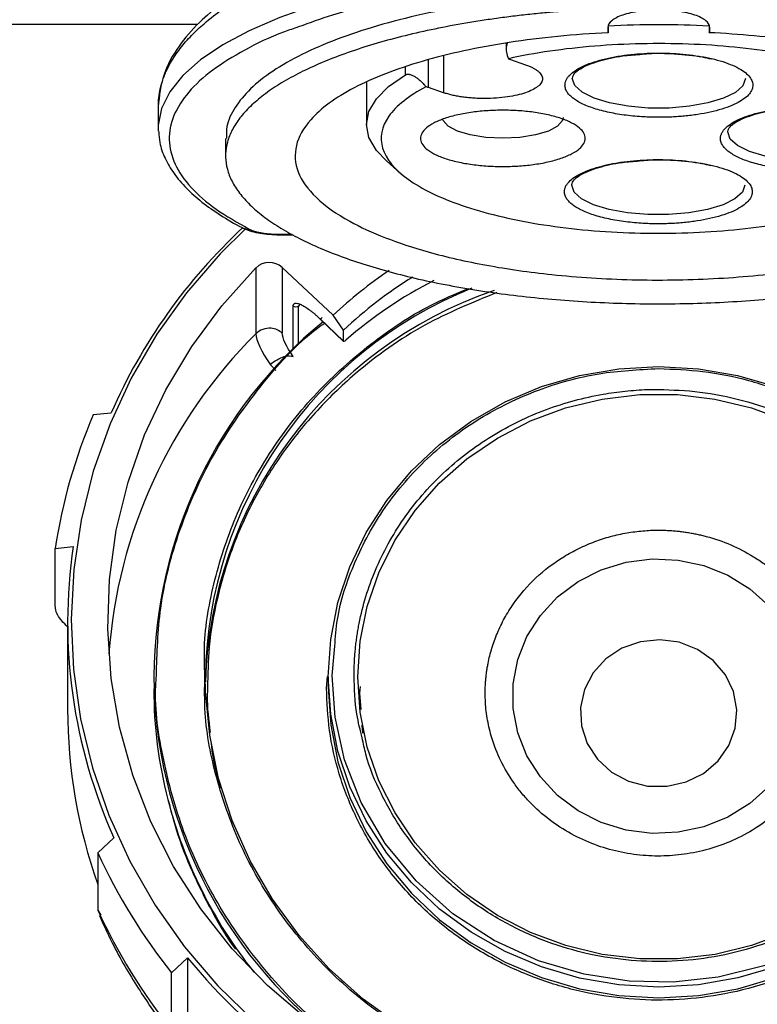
# Model space of a CAD drawing. Header units: inches. Extents: x 1.5 to 64.5, y 1.5 to 49.5.
# Tile 14 of 37: x 16.2 to 18.2, y 30.2 to 32.9. Entities that reach past the tile are written whole.
import ezdxf

# ---------------------------------------------------------------- set-up
doc = ezdxf.new("R2010")
doc.units = ezdxf.units.IN
doc.header["$LTSCALE"] = 6
doc.header["$MEASUREMENT"] = 0
doc.layers.add('DIMENSIONS', color=140, linetype='Continuous', lineweight=25)
doc.styles.add('SLDTEXTSTYLE0', font='TXT', dxfattribs={"width": 0.7})
doc.dimstyles.new('SLDDIMSTYLE0', dxfattribs={"dimtxt": 0.509766, "dimasz": 0.78, "dimexe": 0, "dimexo": 0.0625, "dimgap": 0.127441, "dimtad": 0, "dimtih": 1, "dimtoh": 1, "dimrnd": 1e-09, "dimzin": 12, "dimdsep": 46, "dimtxsty": 'SLDTEXTSTYLE0', "dimsah": 1, "dimcen": 0.09, "dimadec": 0, "dimazin": 3, "dimtfac": 1, "dimtofl": 0, "dimtmove": 0, "dimatfit": 3, "dimfxl": 0, "dimfrac": 2, "dimtolj": 1, "dimtzin": 12, "dimarcsym": 0})

# ---------------------------------------------------------------- blocks, each defined once
blk = doc.blocks.new('_D')
at = {"layer": 'DIMENSIONS'}
for p, q in [((13.4068, 33.3861), (13.4068, 24.8992)), ((21.1468, 33.3861), (21.1468, 24.8992)), ((13.4068, 25.6492), (15.7967, 25.6492)), ((16.4874, 25.6492), (16.3162, 25.6492)), ((16.3162, 25.6492), (16.3162, 24.839)), ((18.4263, 25.6492), (18.5974, 25.6492)), ((18.5974, 25.6492), (18.5974, 24.839)), ((21.1468, 25.6492), (19.117, 25.6492)), ((16.3162, 24.839), (16.4874, 24.839)), ((18.5974, 24.839), (18.4263, 24.839))]:
    blk.add_line(p, q, dxfattribs=at)
for points in [[(13.4068, 25.6492), (14.1868, 25.5292), (14.1868, 25.7692)], [(21.1468, 25.6492), (20.3668, 25.7692), (20.3668, 25.5292)]]:
    blk.add_solid(points, dxfattribs=at)
at = {"layer": 'DIMENSIONS', "char_height": 0.5, "attachment_point": 1, "style": 'SLDTEXTSTYLE0'}
for s, insert in [('7.74', (16.6994, 26.4078)), ('196.6', (16.4874, 25.4835))]:
    blk.add_mtext(s, dxfattribs=dict(at, insert=insert))
blk = doc.blocks.new('_D_3')
at = {"layer": 'DIMENSIONS'}
for p, q in [((13.8314, 32.8699), (13.8314, 26.9724)), ((20.7225, 32.8423), (20.7225, 26.9724)), ((13.8314, 27.7224), (15.7967, 27.7224)), ((16.4874, 27.7224), (16.3162, 27.7224)), ((16.3162, 27.7224), (16.3162, 26.9122)), ((18.4263, 27.7224), (18.5974, 27.7224)), ((18.5974, 27.7224), (18.5974, 26.9122)), ((20.7225, 27.7224), (19.117, 27.7224)), ((16.3162, 26.9122), (16.4874, 26.9122)), ((18.5974, 26.9122), (18.4263, 26.9122))]:
    blk.add_line(p, q, dxfattribs=at)
for points in [[(13.8314, 27.7224), (14.6114, 27.6024), (14.6114, 27.8424)], [(20.7225, 27.7224), (19.9425, 27.8424), (19.9425, 27.6024)]]:
    blk.add_solid(points, dxfattribs=at)
at = {"layer": 'DIMENSIONS', "char_height": 0.5, "attachment_point": 1, "style": 'SLDTEXTSTYLE0'}
for s, insert in [('6.89', (16.6994, 28.4811)), ('175.0', (16.4874, 27.5568))]:
    blk.add_mtext(s, dxfattribs=dict(at, insert=insert))

msp = doc.modelspace()

# ---------------------------------------------------------------- linework, layer by layer
for p, q in [((16.6554, 32.8699), (14.1314, 32.8699)), ((17.7694, 32.8621), (17.7692, 32.8493)), ((17.7692, 32.8493), (17.7699, 32.8476)), ((17.7699, 32.8631), (17.7699, 32.8476)), ((18.0445, 32.8636), (18.0445, 32.8476)), ((18.0445, 32.8476), (18.0452, 32.8493)), ((18.0452, 32.8624), (18.0452, 32.8493)), ((18.0452, 32.8493), (18.0454, 32.8621)), ((17.4932, 32.8195), (17.4932, 32.8031)), ((17.2824, 32.6986), (17.2824, 32.7741)), ((17.3232, 32.7844), (17.3232, 32.6846)), ((17.5048, 32.7744), (17.5456, 32.7604)), ((17.2194, 32.7333), (17.2194, 32.7543)), ((17.1135, 32.7127), (17.1135, 32.5979)), ((17.3232, 32.6846), (17.2824, 32.6986)), ((16.5481, 32.6461), (16.5481, 32.5885)), ((16.5481, 32.5885), (16.5483, 32.5803)), ((16.731, 32.5603), (16.731, 32.5133)), ((17.1679, 32.4991), (17.2064, 32.4654)), ((16.8698, 32.3003), (16.9117, 32.3003)), ((16.8698, 32.3003), (16.8698, 32.2985)), ((16.8698, 32.2985), (16.9146, 32.2985)), ((16.8132, 32.2084), (16.8132, 32.0298)), ((17.0231, 32.0799), (16.8851, 32.2095)), ((16.8851, 32.2095), (16.8851, 32.031)), ((16.9145, 31.9887), (16.9145, 32.1046)), ((16.9325, 32.11), (16.9286, 32.1045)), ((16.9286, 32.0024), (16.9286, 32.1045)), ((16.987, 32.0708), (17.0514, 32.0096)), ((16.9872, 32.0702), (17.0516, 32.0089)), ((17.0514, 32.0396), (17.0231, 32.0799)), ((17.0514, 32.0096), (17.0514, 32.0396)), ((16.8528, 31.9458), (16.8672, 31.9304)), ((16.4204, 31.8145), (16.3717, 31.8097)), ((16.2683, 31.4466), (16.3169, 31.4515)), ((16.2683, 31.2912), (16.2683, 31.4466)), ((16.302, 31.2459), (16.302, 31.0103)), ((17.02, 31.1014), (17.0277, 31.1812)), ((17.005, 31.0672), (17.008, 31.0984)), ((17.01, 31.0982), (17.01, 31.0691)), ((17.0967, 31.0718), (17.095, 31.0536)), ((17.095, 31.0536), (17.0982, 31.0092)), ((16.4279, 30.6602), (16.3843, 30.6194)), ((16.3843, 30.6194), (16.3843, 30.464)), ((16.3843, 30.464), (16.3918, 30.4507)), ((16.5844, 30.294), (16.628, 30.3347)), ((16.628, 30.3347), (16.628, 30.0992)), ((16.5844, 30.1386), (16.5844, 30.294))]:
    msp.add_line(p, q)
at = {"flags": 128}
for points in [[(18.0817, 33.0394), (17.9487, 33.044), (17.815, 33.044), (17.682, 33.0394), (17.551, 33.0303), (17.4234, 33.0168), (17.3003, 32.9989), (17.1831, 32.977), (17.0729, 32.9511), (16.9708, 32.9216), (16.8779, 32.8887), (16.795, 32.8529), (16.7231, 32.8143), (16.6628, 32.7735), (16.6148, 32.7309), (16.5795, 32.6868), (16.5572, 32.6417), (16.5483, 32.5961), (16.5481, 32.5885)], [(17.1679, 32.4991), (17.1404, 32.5278), (17.1202, 32.5625), (17.1135, 32.5979), (17.1202, 32.6333), (17.1404, 32.668), (17.1737, 32.7015), (17.2194, 32.7333)], [(18.1428, 32.7227), (18.1359, 32.7035), (18.1157, 32.6853), (18.0834, 32.6694), (18.0409, 32.6566), (17.9907, 32.6476), (17.9356, 32.643), (17.879, 32.643), (17.824, 32.6477), (17.7738, 32.6567), (17.7315, 32.6696), (17.6994, 32.6856), (17.6794, 32.7037), (17.6726, 32.723), (17.6727, 32.7242)], [(17.484, 32.561), (17.4379, 32.5633), (17.3956, 32.5699), (17.3604, 32.5803), (17.3352, 32.5937), (17.3221, 32.609), (17.3209, 32.6131)], [(17.6475, 32.6169), (17.6458, 32.609), (17.6327, 32.5937), (17.6075, 32.5803), (17.5724, 32.5699), (17.53, 32.5633), (17.484, 32.561)], [(18.565, 32.5778), (18.5581, 32.5585), (18.5379, 32.5404), (18.5057, 32.5245), (18.4632, 32.5117), (18.4129, 32.5027), (18.3579, 32.4981), (18.3012, 32.4981), (18.2462, 32.5028), (18.1961, 32.5118), (18.1537, 32.5247), (18.1216, 32.5407), (18.1016, 32.5588), (18.0949, 32.578), (18.0949, 32.5793)], [(18.1413, 32.4333), (18.1344, 32.4141), (18.1142, 32.396), (18.0819, 32.3801), (18.0394, 32.3672), (17.9892, 32.3583), (17.9341, 32.3537), (17.8775, 32.3537), (17.8225, 32.3584), (17.7723, 32.3674), (17.73, 32.3803), (17.6979, 32.3962), (17.6779, 32.4144), (17.6711, 32.4336), (17.6712, 32.4349)], [(16.7857, 32.3153), (16.7163, 32.2466), (16.6251, 32.1412), (16.5445, 32.0285), (16.475, 31.9094), (16.4173, 31.7849), (16.3718, 31.6561), (16.3389, 31.5238), (16.3189, 31.3893), (16.312, 31.2537), (16.3181, 31.118), (16.3373, 30.9834), (16.3693, 30.851), (16.414, 30.7219), (16.4709, 30.5971), (16.5396, 30.4776), (16.6196, 30.3645), (16.7101, 30.2586), (16.8104, 30.1609)], [(16.7812, 32.3156), (16.7809, 32.3157), (16.7792, 32.3168)], [(17.5877, 29.8759), (17.4494, 29.9109), (17.3153, 29.9581), (17.1867, 30.0172), (17.0646, 30.0876), (16.9503, 30.1686), (16.8447, 30.2595), (16.7489, 30.3594), (16.6636, 30.4675), (16.5898, 30.5828), (16.528, 30.7042), (16.4789, 30.8306), (16.4428, 30.9608), (16.4202, 31.0937), (16.4111, 31.2279), (16.4158, 31.3624), (16.4342, 31.4959), (16.466, 31.627), (16.511, 31.7548), (16.5688, 31.8779), (16.6389, 31.9952), (16.7206, 32.1057), (16.8132, 32.2084)], [(17.01, 31.098), (17.0165, 31.1996), (17.036, 31.2997), (17.0682, 31.3969), (17.1126, 31.4898), (17.1687, 31.5769), (17.2355, 31.657), (17.312, 31.729), (17.3973, 31.7918), (17.49, 31.8444), (17.5888, 31.8862), (17.6922, 31.9165), (17.7987, 31.9349), (17.9068, 31.9411), (18.015, 31.9349), (18.1215, 31.9166), (18.2249, 31.8863)], [(17.09, 31.0982), (17.0964, 31.1943), (17.1156, 31.289), (17.1473, 31.3807), (17.191, 31.4679), (17.2459, 31.5493), (17.3113, 31.6236), (17.3861, 31.6896), (17.4691, 31.7463), (17.559, 31.7928), (17.6544, 31.8283), (17.7538, 31.8523), (17.8555, 31.8644), (17.9581, 31.8644), (18.0599, 31.8523), (18.1593, 31.8283), (18.2547, 31.7929)], [(18.2059, 30.8), (18.1545, 30.7538), (18.0951, 30.7169), (18.0297, 30.6906), (17.9603, 30.6757), (17.8892, 30.6727), (17.8187, 30.6817), (17.751, 30.7024), (17.6883, 30.734), (17.6327, 30.7757), (17.5859, 30.8261), (17.5494, 30.8835), (17.5243, 30.9461), (17.5116, 31.0119), (17.5116, 31.0788), (17.5243, 31.1446), (17.5493, 31.2072), (17.5858, 31.2646), (17.6326, 31.3149), (17.6882, 31.3567), (17.7509, 31.3883), (17.8186, 31.409), (17.8891, 31.418), (17.9602, 31.415), (18.0296, 31.4002), (18.095, 31.3739), (18.1544, 31.337), (18.2059, 31.2908)], [(17.7059, 31.0637), (17.6951, 31.0146), (17.6976, 30.9646), (17.7133, 30.9168), (17.7411, 30.8741), (17.7794, 30.8393), (17.8256, 30.8145), (17.877, 30.8013), (17.9303, 30.8005), (17.9821, 30.8122), (18.0291, 30.8356), (18.0685, 30.8693), (18.0978, 30.9111), (18.1151, 30.9585), (18.1192, 31.0084), (18.1101, 31.0577), (18.0882, 31.1033), (18.0549, 31.1424), (18.0123, 31.1724), (17.9631, 31.1916), (17.9103, 31.1986), (17.8574, 31.1931), (17.8075, 31.1754), (17.764, 31.1467), (17.7294, 31.1086), (17.7059, 31.0637)], [(18.7907, 31.1643), (18.7931, 31.0645), (18.7792, 30.95), (18.7468, 30.8335), (18.6949, 30.7189), (18.6236, 30.6104), (18.5343, 30.5123), (18.4299, 30.4283), (18.3145, 30.3612), (18.1925, 30.3124), (18.0685, 30.282), (17.9466, 30.2689), (17.8274, 30.2714), (17.7044, 30.2901), (17.5806, 30.3265), (17.4603, 30.3815), (17.348, 30.4544), (17.2482, 30.5434), (17.1646, 30.6454), (17.0996, 30.7564), (17.0542, 30.8721), (17.0282, 30.9883), (17.02, 31.1014), (17.02, 31.1014)], [(17.6685, 29.965), (17.5456, 29.9941), (17.4264, 30.0349), (17.3124, 30.087), (17.2047, 30.1498), (17.1045, 30.2227), (17.0127, 30.3049), (16.9305, 30.3955), (16.8586, 30.4936), (16.7978, 30.5982), (16.7487, 30.708), (16.712, 30.822), (16.6879, 30.939), (16.6768, 31.0577), (16.676, 31.0999)], [(18.2252, 30.3101), (18.1218, 30.2798), (18.0152, 30.2614), (17.9071, 30.2552), (17.799, 30.2614), (17.6924, 30.2797), (17.589, 30.31), (17.4902, 30.3517), (17.3975, 30.4044), (17.3122, 30.4671), (17.2356, 30.5391), (17.1688, 30.6192), (17.1128, 30.7063), (17.0683, 30.7991), (17.0361, 30.8963), (17.0165, 30.9964), (17.01, 31.098)], [(18.2549, 30.4035), (18.1596, 30.368), (18.0602, 30.344), (17.9584, 30.3319), (17.8558, 30.3319), (17.754, 30.344), (17.6546, 30.368), (17.5592, 30.4034), (17.4693, 30.4499), (17.3863, 30.5065), (17.3115, 30.5725), (17.2461, 30.6468), (17.1911, 30.7282), (17.1474, 30.8154), (17.1157, 30.9071), (17.0964, 31.0018), (17.09, 31.098), (17.09, 31.0982)], [(17.01, 31.069), (17.0165, 30.9674), (17.0361, 30.8672), (17.0683, 30.7701), (17.1128, 30.6772), (17.1688, 30.5901), (17.2356, 30.51), (17.3122, 30.4381), (17.3975, 30.3753), (17.4902, 30.3227), (17.589, 30.2809), (17.6924, 30.2506), (17.799, 30.2323), (17.9071, 30.2262), (18.0152, 30.2323), (18.1218, 30.2507), (18.2252, 30.281)]]:
    msp.add_lwpolyline(points, dxfattribs=at)
for centre, radius, start, end in [((17.907, 30.5705), 2.2988, 86.5697, 93.4183), ((17.8006, 31.2128), 1.5057, 132.7774, 156.4432), ((16.79, 32.3336), 0.0201, 244.1152, 283.8108), ((16.8497, 32.1712), 0.0521, 47.3305, 134.5416), ((17.8675, 31.1806), 1.2336, 124.1599, 133.1963), ((17.8727, 31.1643), 1.2003, 121.8453, 133.1747), ((17.8325, 31.0812), 1.1566, 111.9751, 179.0723), ((17.8369, 31.0484), 1.1614, 108.917, 178.2197), ((17.7929, 31.0906), 1.2569, 129.3717, 179.5741), ((17.7746, 31.0621), 1.3641, 134.8135, 175.882), ((17.7333, 31.2254), 1.4816, 156.774, 171.414), ((17.7279, 31.246), 1.4258, 171.7135, 204.2558), ((17.7949, 31.1097), 1.259, 180.4433, 232.1216), ((17.7502, 31.0658), 1.2142, 180.0081, 194.3746), ((17.7283, 31.0111), 1.4264, 180.0299, 199.5621), ((17.7898, 31.0782), 1.2556, 194.4711, 218.5303), ((17.7819, 31.2542), 1.535, 204.427, 218.7245), ((17.7819, 31.0988), 1.535, 204.427, 218.7245), ((17.8666, 31.3428), 1.597, 219.1401, 249.2901)]:
    msp.add_arc(centre, radius, start, end)
msp.add_ellipse((17.907, 31.1922), major_axis=(1.1926, -0.2227), ratio=0.918429, start_param=2.269204, end_param=2.51855)
for points, knots in [([(17.6929, 33.2016), (17.6551, 33.1994), (17.5678, 33.1943), (17.4412, 33.1781), (17.3199, 33.1576), (17.2118, 33.1342), (17.1138, 33.1085), (17.0226, 33.0794), (16.9426, 33.0491), (16.8697, 33.0167), (16.7948, 32.9774), (16.7223, 32.9302), (16.6548, 32.8733), (16.5993, 32.8085), (16.5569, 32.7314), (16.5511, 32.6756), (16.5481, 32.6462)], [0, 0, 0, 0, 0.060497, 0.139915, 0.209186, 0.268253, 0.333568, 0.394395, 0.452082, 0.506625, 0.565522, 0.643899, 0.715872, 0.799216, 0.893944, 1, 1, 1, 1]), ([(16.5484, 32.6461), (16.5485, 32.6543), (16.5488, 32.6708), (16.5531, 32.6939), (16.5585, 32.7138), (16.5644, 32.7301), (16.5716, 32.7467), (16.581, 32.7651), (16.5934, 32.7851), (16.6072, 32.8042), (16.6221, 32.8225), (16.6381, 32.8398), (16.6547, 32.8563), (16.6823, 32.8811), (16.7239, 32.9133), (16.7836, 32.9512), (16.8512, 32.9872), (16.9269, 33.0211), (17.0111, 33.0528), (17.1163, 33.0861), (17.2459, 33.1188), (17.4021, 33.1474), (17.5633, 33.1682), (17.6736, 33.1749), (17.7283, 33.1783)], [0, 0, 0, 0, 0.031567, 0.063588, 0.089286, 0.108659, 0.126895, 0.154303, 0.18079, 0.206356, 0.231001, 0.254725, 0.277527, 0.299408, 0.359438, 0.416907, 0.471815, 0.532807, 0.592177, 0.649927, 0.739643, 0.827891, 0.914675, 1, 1, 1, 1]), ([(17.881, 33.0057), (17.8241, 33.0051), (17.7034, 33.0039), (17.522, 32.9903), (17.3409, 32.9678), (17.1723, 32.936), (17.0329, 32.9011), (16.9593, 32.8742), (16.9292, 32.8633)], [0, 0, 0, 0, 0.159701, 0.338005, 0.518258, 0.698511, 0.876814, 1, 1, 1, 1]), ([(17.6918, 32.9557), (17.6418, 32.9518), (17.5418, 32.9441), (17.3991, 32.9242), (17.2648, 32.8986), (17.1415, 32.8671), (17.0312, 32.8304), (16.9357, 32.7891), (16.8569, 32.7439), (16.7958, 32.6956), (16.7544, 32.6449), (16.7327, 32.5995), (16.7331, 32.5711), (16.7333, 32.5603)], [0, 0, 0, 0, 0.094168, 0.188336, 0.282505, 0.376673, 0.470841, 0.565009, 0.659177, 0.753345, 0.847514, 0.941682, 1, 1, 1, 1]), ([(17.6918, 32.9087), (17.6854, 32.9083), (17.6728, 32.9075), (17.6539, 32.9061), (17.6351, 32.9046), (17.6163, 32.903), (17.5883, 32.9005), (17.5513, 32.8968), (17.5056, 32.8915), (17.4606, 32.8855), (17.4015, 32.8767), (17.3298, 32.8642), (17.2476, 32.8469), (17.1698, 32.8273), (17.0971, 32.8055), (17.0297, 32.7818), (16.9683, 32.7563), (16.9132, 32.7292), (16.8648, 32.7006), (16.8234, 32.6707), (16.7893, 32.6398), (16.7627, 32.6081), (16.7438, 32.5756), (16.7328, 32.5428), (16.7297, 32.5098), (16.7345, 32.4768), (16.7472, 32.444), (16.7677, 32.4117), (16.7959, 32.3801), (16.8315, 32.3494), (16.8744, 32.3198), (16.9243, 32.2915), (16.9808, 32.2647), (17.0435, 32.2396), (17.112, 32.2163), (17.1859, 32.195), (17.2646, 32.1758), (17.3477, 32.159), (17.4345, 32.1445), (17.5245, 32.1325), (17.6171, 32.123), (17.7116, 32.1162), (17.8075, 32.1121), (17.904, 32.1106), (18.0006, 32.1119), (18.0965, 32.1159), (18.1911, 32.1225), (18.2838, 32.1318), (18.374, 32.1437), (18.461, 32.158), (18.5443, 32.1747), (18.6234, 32.1937), (18.6976, 32.2149), (18.7664, 32.2381), (18.8295, 32.2631), (18.8864, 32.2898), (18.9366, 32.318), (18.98, 32.3476), (19.0161, 32.3782), (19.0447, 32.4098), (19.0657, 32.442), (19.0789, 32.4748), (19.0842, 32.5078), (19.0815, 32.5408), (19.071, 32.5736), (19.0526, 32.6061), (19.0265, 32.6379), (18.9929, 32.6689), (18.9587, 32.6938), (18.9279, 32.7131), (18.9031, 32.7273), (18.8766, 32.7411), (18.8515, 32.753), (18.8286, 32.7632), (18.8083, 32.7717), (18.7942, 32.7773), (18.7872, 32.78)], [0, 0, 0, 0, 0.003126, 0.006251, 0.009376, 0.012502, 0.015629, 0.023441, 0.031257, 0.039069, 0.046885, 0.062509, 0.078134, 0.093759, 0.109383, 0.125008, 0.140633, 0.156257, 0.171882, 0.187507, 0.203131, 0.218756, 0.234381, 0.250005, 0.26563, 0.281255, 0.296879, 0.312504, 0.328129, 0.343753, 0.359378, 0.375003, 0.390627, 0.406252, 0.421877, 0.437501, 0.453126, 0.468751, 0.484375, 0.5, 0.515625, 0.531249, 0.546874, 0.562499, 0.578123, 0.593748, 0.609373, 0.624997, 0.640622, 0.656247, 0.671871, 0.687496, 0.703121, 0.718745, 0.73437, 0.749995, 0.765619, 0.781244, 0.796869, 0.812494, 0.828118, 0.843743, 0.859368, 0.874992, 0.890617, 0.906242, 0.921866, 0.937491, 0.953116, 0.960928, 0.968743, 0.976556, 0.984371, 0.989581, 0.994789, 1, 1, 1, 1]), ([(18.0454, 32.8621), (18.0454, 32.8683), (18.0418, 32.8745), (18.028, 32.8859), (18.0177, 32.8912), (17.9922, 32.8999), (17.9769, 32.9034), (17.9435, 32.9081), (17.9254, 32.9093), (17.8893, 32.9093), (17.8712, 32.9081), (17.8379, 32.9034), (17.8226, 32.8999), (17.797, 32.8912), (17.7868, 32.8859), (17.773, 32.8745), (17.7694, 32.8683), (17.7694, 32.8621)], [0, 0, 0, 0, 0.125, 0.125, 0.25, 0.25, 0.375, 0.375, 0.5, 0.5, 0.625, 0.625, 0.75, 0.75, 0.875, 0.875, 1, 1, 1, 1]), ([(16.9292, 32.8633), (16.9161, 32.8589), (16.8601, 32.84), (16.7803, 32.8007), (16.6914, 32.746), (16.6264, 32.6861), (16.586, 32.6223), (16.5734, 32.5565), (16.5892, 32.4908), (16.6329, 32.4274), (16.6999, 32.3677), (16.7635, 32.3318), (16.7948, 32.3141)], [0, 0, 0, 0, 0.031596, 0.135693, 0.23979, 0.347193, 0.45692, 0.567846, 0.678773, 0.7885, 0.895903, 1, 1, 1, 1]), ([(17.7699, 32.8476), (17.6773, 32.8431), (17.5865, 32.8342), (17.416, 32.8079), (17.3362, 32.7905), (17.1941, 32.7489), (17.1317, 32.7247), (17.0294, 32.6711), (16.9895, 32.6418), (16.9624, 32.6112)], [0, 0, 0, 0, 0.25, 0.25, 0.5, 0.5, 0.75, 0.75, 1, 1, 1, 1]), ([(18.8082, 32.6509), (18.7743, 32.6769), (18.7307, 32.7014), (18.6271, 32.7459), (18.567, 32.7659), (18.4342, 32.8001), (18.3614, 32.8143), (18.2077, 32.8361), (18.1269, 32.8436), (18.0445, 32.8476)], [0, 0, 0, 0, 0.25, 0.25, 0.5, 0.5, 0.75, 0.75, 1, 1, 1, 1]), ([(17.4968, 32.8202), (17.4965, 32.8198), (17.4949, 32.8172), (17.4931, 32.8086), (17.4929, 32.7943), (17.4969, 32.7827), (17.499, 32.7769)], [0, 0, 0, 0, 0.03225, 0.227289, 0.613207, 1, 1, 1, 1]), ([(18.539, 32.42), (18.5855, 32.4444), (18.6196, 32.4717), (18.6595, 32.5284), (18.6653, 32.558), (18.6475, 32.616), (18.6241, 32.6446), (18.5508, 32.6973), (18.501, 32.7215), (18.3805, 32.7629), (18.3099, 32.78), (18.1559, 32.8053), (18.0727, 32.8134), (17.9029, 32.8196), (17.8165, 32.8178), (17.6504, 32.8043), (17.5707, 32.7927), (17.499, 32.7769)], [0, 0, 0, 0, 0.125, 0.125, 0.25, 0.25, 0.375, 0.375, 0.5, 0.5, 0.625, 0.625, 0.75, 0.75, 0.875, 0.875, 1, 1, 1, 1]), ([(17.6527, 32.7051), (17.6527, 32.7063), (17.6528, 32.7086), (17.6534, 32.7121), (17.6545, 32.7155), (17.6559, 32.7189), (17.6577, 32.7223), (17.6599, 32.7257), (17.665, 32.7322), (17.6751, 32.7415), (17.6939, 32.7531), (17.7178, 32.7637), (17.7465, 32.773), (17.7788, 32.7806), (17.8132, 32.7863), (17.8489, 32.7902), (17.8846, 32.7921), (17.9201, 32.7924), (17.9556, 32.7909), (17.9911, 32.7877), (18.0262, 32.7826), (18.0592, 32.7756), (18.0891, 32.7668), (18.1147, 32.7565), (18.1351, 32.7452), (18.1501, 32.7332), (18.1593, 32.721), (18.1633, 32.7089), (18.1625, 32.6967), (18.1566, 32.6845), (18.1453, 32.6723), (18.1285, 32.6606), (18.1061, 32.6496), (18.0789, 32.6398), (18.0478, 32.6316), (18.0138, 32.6252), (17.9841, 32.6215), (17.9602, 32.6195), (17.9427, 32.6185), (17.9251, 32.6178), (17.9132, 32.6177), (17.9073, 32.6177)], [0, 0, 0, 0, 0.008489, 0.016944, 0.02538, 0.03381, 0.042247, 0.050706, 0.059198, 0.091046, 0.122911, 0.155771, 0.188649, 0.220995, 0.253358, 0.283799, 0.314256, 0.34321, 0.372182, 0.403389, 0.434613, 0.467299, 0.500004, 0.532691, 0.565395, 0.596602, 0.627826, 0.65678, 0.685752, 0.716192, 0.74665, 0.778996, 0.811359, 0.844219, 0.877097, 0.908945, 0.94081, 0.95564, 0.970401, 0.985163, 1, 1, 1, 1]), ([(17.8562, 32.7887), (17.8641, 32.7895), (17.8941, 32.7926), (17.954, 32.7908), (18.0128, 32.7849), (18.0416, 32.7782), (18.0493, 32.7763)], [0, 0, 0, 0, 0.11977, 0.4575552, 0.8555939, 1, 1, 1, 1]), ([(17.6727, 32.7243), (17.6739, 32.7284), (17.6763, 32.7365), (17.6925, 32.7492), (17.7158, 32.7608), (17.7526, 32.7735), (17.7999, 32.7847), (17.8405, 32.7876), (17.8562, 32.7887)], [0, 0, 0, 0, 0.172568, 0.332471, 0.479857, 0.614306, 0.851327, 1, 1, 1, 1]), ([(17.5456, 32.7604), (17.5473, 32.7598), (17.5508, 32.7586), (17.5556, 32.7566), (17.5602, 32.7546), (17.5645, 32.7526), (17.5685, 32.7505), (17.5722, 32.7483), (17.5756, 32.746), (17.5798, 32.7429), (17.5844, 32.7387), (17.5884, 32.7334), (17.5909, 32.7279), (17.592, 32.7205), (17.5891, 32.7114), (17.5796, 32.7011), (17.5649, 32.692), (17.5459, 32.6842), (17.523, 32.6777), (17.4962, 32.6728), (17.4663, 32.6695), (17.4395, 32.6686), (17.4179, 32.669), (17.402, 32.6698), (17.3866, 32.6712), (17.372, 32.6731), (17.3584, 32.6754), (17.3458, 32.678), (17.3339, 32.6811), (17.3268, 32.6834), (17.3232, 32.6846)], [0, 0, 0, 0, 0.0151258, 0.0301521, 0.0451123, 0.0600399, 0.0749688, 0.0899329, 0.1049657, 0.1201006, 0.1522562, 0.184454, 0.2172938, 0.2501767, 0.3158115, 0.3800823, 0.4400281, 0.5000162, 0.5599619, 0.6199501, 0.6842209, 0.7498557, 0.7826956, 0.8155784, 0.8477341, 0.8799318, 0.9100761, 0.9399555, 0.9698401, 1, 1, 1, 1]), ([(17.2194, 32.7333), (17.2199, 32.7336), (17.221, 32.7342), (17.2228, 32.7347), (17.2248, 32.735), (17.227, 32.735), (17.2294, 32.7347), (17.2333, 32.7339), (17.2393, 32.7317), (17.2468, 32.7275), (17.2536, 32.7225), (17.2597, 32.7174), (17.2649, 32.7124), (17.2701, 32.7067), (17.2732, 32.7028), (17.2749, 32.7006)], [0, 0, 0, 0, 0.039331, 0.079042, 0.119332, 0.160393, 0.202406, 0.24554, 0.36253, 0.493086, 0.609083, 0.701776, 0.806408, 0.890028, 1, 1, 1, 1]), ([(17.2749, 32.7006), (17.2285, 32.6761), (17.1943, 32.6489), (17.1544, 32.5921), (17.1487, 32.5626), (17.1664, 32.5045), (17.1898, 32.476), (17.2631, 32.4233), (17.313, 32.399), (17.4335, 32.3577), (17.5041, 32.3405), (17.658, 32.3153), (17.7413, 32.3072), (17.911, 32.3009), (17.9974, 32.3028), (18.1635, 32.3162), (18.2432, 32.3278), (18.315, 32.3436)], [0, 0, 0, 0, 0.125, 0.125, 0.25, 0.25, 0.375, 0.375, 0.5, 0.5, 0.625, 0.625, 0.75, 0.75, 0.875, 0.875, 1, 1, 1, 1]), ([(17.9073, 32.6177), (17.9042, 32.6177), (17.8979, 32.6178), (17.8886, 32.6179), (17.8793, 32.6182), (17.8701, 32.6186), (17.8558, 32.6195), (17.8367, 32.621), (17.8129, 32.6238), (17.7898, 32.6274), (17.7598, 32.6334), (17.7258, 32.6429), (17.6981, 32.6546), (17.6807, 32.6649), (17.6701, 32.6728), (17.6621, 32.681), (17.6571, 32.6882), (17.6544, 32.6945), (17.6529, 32.6998), (17.6527, 32.7033), (17.6527, 32.7051)], [0, 0, 0, 0, 0.023336, 0.046629, 0.069911, 0.093212, 0.116565, 0.178303, 0.240092, 0.304404, 0.368768, 0.500006, 0.631244, 0.695555, 0.759919, 0.821657, 0.883446, 0.92231, 0.961113, 1, 1, 1, 1]), ([(17.4836, 32.4841), (17.4699, 32.4841), (17.4419, 32.485), (17.4002, 32.4891), (17.3602, 32.4962), (17.3245, 32.5062), (17.2956, 32.5184), (17.2749, 32.5321), (17.263, 32.5464), (17.2592, 32.5607), (17.2631, 32.5749), (17.2752, 32.5892), (17.296, 32.6029), (17.3251, 32.6151), (17.3609, 32.625), (17.401, 32.632), (17.4427, 32.6361), (17.4844, 32.6374), (17.5261, 32.6361), (17.5677, 32.6319), (17.6077, 32.6248), (17.6434, 32.6149), (17.6724, 32.6026), (17.6931, 32.5889), (17.705, 32.5747), (17.7087, 32.5604), (17.7048, 32.5461), (17.6928, 32.5319), (17.6719, 32.5182), (17.6428, 32.506), (17.6071, 32.4961), (17.567, 32.489), (17.5253, 32.4849), (17.4972, 32.4841), (17.4836, 32.4841)], [0, 0, 0, 0, 0.029129, 0.060003, 0.09216, 0.125, 0.15784, 0.189997, 0.220871, 0.25, 0.279129, 0.310003, 0.34216, 0.375, 0.40784, 0.439997, 0.470871, 0.5, 0.529129, 0.560003, 0.59216, 0.625, 0.65784, 0.689997, 0.720871, 0.75, 0.779129, 0.810003, 0.84216, 0.875, 0.90784, 0.939997, 0.970871, 1, 1, 1, 1]), ([(18.0749, 32.5602), (18.075, 32.5613), (18.075, 32.5637), (18.0757, 32.5671), (18.0767, 32.5706), (18.0781, 32.574), (18.08, 32.5774), (18.0822, 32.5808), (18.0872, 32.5873), (18.0973, 32.5966), (18.1161, 32.6082), (18.1401, 32.6188), (18.1688, 32.6281), (18.201, 32.6357), (18.2355, 32.6414), (18.2712, 32.6452), (18.3068, 32.6472), (18.3423, 32.6474), (18.3779, 32.646), (18.4134, 32.6428), (18.4485, 32.6376), (18.4815, 32.6306), (18.5113, 32.6218), (18.537, 32.6116), (18.5573, 32.6003), (18.5723, 32.5882), (18.5815, 32.5761), (18.5856, 32.5639), (18.5847, 32.5518), (18.5789, 32.5396), (18.5675, 32.5274), (18.5508, 32.5156), (18.5283, 32.5046), (18.5012, 32.4949), (18.47, 32.4867), (18.436, 32.4803), (18.4064, 32.4766), (18.3825, 32.4746), (18.365, 32.4735), (18.3473, 32.4729), (18.3355, 32.4728), (18.3295, 32.4728)], [0, 0, 0, 0, 0.008489, 0.016944, 0.02538, 0.03381, 0.042247, 0.050706, 0.059198, 0.091046, 0.122911, 0.155771, 0.188649, 0.220995, 0.253358, 0.283799, 0.314256, 0.34321, 0.372182, 0.403389, 0.434613, 0.467299, 0.500004, 0.532691, 0.565395, 0.596602, 0.627826, 0.65678, 0.685752, 0.716192, 0.74665, 0.778996, 0.811359, 0.844219, 0.877097, 0.908945, 0.94081, 0.95564, 0.970401, 0.985163, 1, 1, 1, 1]), ([(18.0949, 32.5793), (18.0961, 32.5835), (18.0985, 32.5916), (18.1148, 32.6043), (18.138, 32.6159), (18.1748, 32.6286), (18.2222, 32.6397), (18.2628, 32.6427), (18.2784, 32.6438)], [0, 0, 0, 0, 0.172568, 0.332471, 0.479857, 0.614306, 0.851327, 1, 1, 1, 1]), ([(16.9624, 32.6112), (16.9421, 32.5883), (16.929, 32.5647), (16.9176, 32.517), (16.9193, 32.493), (16.9375, 32.4455), (16.954, 32.4222), (17.0011, 32.3771), (17.0317, 32.3555), (17.0686, 32.3352)], [0, 0, 0, 0, 0.25, 0.25, 0.5, 0.5, 0.75, 0.75, 1, 1, 1, 1]), ([(16.5496, 32.5789), (16.5501, 32.5689), (16.5513, 32.5443), (16.5655, 32.5059), (16.5895, 32.4646), (16.6233, 32.425), (16.6654, 32.3873), (16.7166, 32.3518), (16.7556, 32.328), (16.7795, 32.3166), (16.7813, 32.3157)], [0, 0, 0, 0, 0.099947, 0.245562, 0.3932954, 0.5420078, 0.6907372, 0.8393052, 0.9878724, 1, 1, 1, 1]), ([(18.3295, 32.4728), (18.3264, 32.4728), (18.3202, 32.4728), (18.3109, 32.473), (18.3016, 32.4733), (18.2923, 32.4737), (18.278, 32.4745), (18.2589, 32.4761), (18.2352, 32.4789), (18.212, 32.4825), (18.1821, 32.4885), (18.148, 32.498), (18.1204, 32.5097), (18.1029, 32.52), (18.0924, 32.5279), (18.0843, 32.536), (18.0794, 32.5432), (18.0766, 32.5495), (18.0752, 32.5548), (18.075, 32.5584), (18.0749, 32.5602)], [0, 0, 0, 0, 0.023336, 0.046629, 0.069911, 0.093212, 0.116565, 0.178303, 0.240092, 0.304404, 0.368768, 0.500006, 0.631244, 0.695555, 0.759919, 0.821657, 0.883446, 0.92231, 0.961113, 1, 1, 1, 1]), ([(17.6512, 32.4158), (17.6512, 32.4169), (17.6513, 32.4192), (17.6519, 32.4227), (17.6529, 32.4262), (17.6544, 32.4296), (17.6562, 32.433), (17.6584, 32.4364), (17.6635, 32.4428), (17.6735, 32.4522), (17.6924, 32.4638), (17.7163, 32.4744), (17.745, 32.4836), (17.7773, 32.4913), (17.8117, 32.497), (17.8474, 32.5008), (17.8831, 32.5028), (17.9186, 32.503), (17.9541, 32.5016), (17.9896, 32.4984), (18.0247, 32.4932), (18.0577, 32.4862), (18.0876, 32.4774), (18.1132, 32.4672), (18.1336, 32.4559), (18.1485, 32.4438), (18.1578, 32.4317), (18.1618, 32.4195), (18.161, 32.4074), (18.1551, 32.3952), (18.1438, 32.383), (18.127, 32.3712), (18.1046, 32.3602), (18.0774, 32.3504), (18.0463, 32.3423), (18.0123, 32.3359), (17.9826, 32.3322), (17.9587, 32.3302), (17.9412, 32.3291), (17.9236, 32.3285), (17.9117, 32.3284), (17.9058, 32.3284)], [0, 0, 0, 0, 0.008489, 0.016944, 0.02538, 0.03381, 0.042247, 0.050706, 0.059198, 0.091046, 0.122911, 0.155771, 0.188649, 0.220995, 0.253358, 0.283799, 0.314256, 0.34321, 0.372182, 0.403389, 0.434613, 0.467299, 0.500004, 0.532691, 0.565395, 0.596602, 0.627826, 0.65678, 0.685752, 0.716192, 0.74665, 0.778996, 0.811359, 0.844219, 0.877097, 0.908945, 0.94081, 0.95564, 0.970401, 0.985163, 1, 1, 1, 1]), ([(17.6712, 32.4349), (17.6724, 32.4391), (17.6747, 32.4472), (17.691, 32.4598), (17.7143, 32.4715), (17.7511, 32.4842), (17.7984, 32.4953), (17.839, 32.4983), (17.8547, 32.4994)], [0, 0, 0, 0, 0.172568, 0.332471, 0.479857, 0.614306, 0.851327, 1, 1, 1, 1]), ([(17.8547, 32.4994), (17.8625, 32.5002), (17.8926, 32.5033), (17.9525, 32.5014), (18.0113, 32.4956), (18.0401, 32.4888), (18.0478, 32.487)], [0, 0, 0, 0, 0.11977, 0.4575552, 0.8555939, 1, 1, 1, 1]), ([(17.6172, 32.1906), (17.6878, 32.1832), (17.7608, 32.1785), (17.9082, 32.1748), (17.9825, 32.1758), (18.1285, 32.1834), (18.2003, 32.19), (18.3377, 32.2085), (18.4034, 32.2204), (18.5253, 32.249), (18.5816, 32.2656), (18.6819, 32.3027), (18.7259, 32.3232), (18.7995, 32.367), (18.8291, 32.3903), (18.8724, 32.4386), (18.886, 32.4636), (18.8914, 32.4888)], [0, 0, 0, 0, 0.125, 0.125, 0.25, 0.25, 0.375, 0.375, 0.5, 0.5, 0.625, 0.625, 0.75, 0.75, 0.875, 0.875, 1, 1, 1, 1]), ([(17.9058, 32.3284), (17.9026, 32.3284), (17.8964, 32.3284), (17.8871, 32.3286), (17.8778, 32.3289), (17.8686, 32.3293), (17.8543, 32.3301), (17.8352, 32.3317), (17.8114, 32.3345), (17.7883, 32.3381), (17.7583, 32.3441), (17.7242, 32.3536), (17.6966, 32.3653), (17.6791, 32.3755), (17.6686, 32.3835), (17.6606, 32.3916), (17.6556, 32.3988), (17.6528, 32.4051), (17.6514, 32.4104), (17.6512, 32.414), (17.6512, 32.4158)], [0, 0, 0, 0, 0.0233359, 0.0466291, 0.0699108, 0.0932123, 0.1165649, 0.1783027, 0.2400921, 0.304404, 0.3687678, 0.5000056, 0.6312435, 0.6955555, 0.7599192, 0.821657, 0.8834464, 0.9223102, 0.961113, 1, 1, 1, 1]), ([(16.7792, 32.3168), (16.7848, 32.3142), (16.796, 32.3091), (16.8186, 32.3037), (16.8435, 32.3), (16.8611, 32.2994), (16.8698, 32.2991)], [0, 0, 0, 0, 0.252572, 0.503454, 0.752609, 1, 1, 1, 1]), ([(16.7948, 32.3141), (16.7958, 32.3136), (16.7979, 32.3126), (16.8013, 32.3111), (16.805, 32.3097), (16.8103, 32.308), (16.8175, 32.306), (16.8271, 32.3039), (16.8374, 32.3023), (16.848, 32.3012), (16.8589, 32.3005), (16.8662, 32.3004), (16.8698, 32.3003)], [0, 0, 0, 0, 0.06163, 0.12306, 0.18452, 0.246234, 0.373031, 0.500056, 0.626852, 0.753877, 0.876882, 1, 1, 1, 1]), ([(17.2813, 32.2522), (17.3307, 32.2383), (17.3841, 32.2261), (17.4968, 32.2055), (17.5561, 32.197), (17.6172, 32.1906)], [0, 0, 0, 0, 0.5, 0.5, 1, 1, 1, 1]), ([(16.6745, 31.1016), (16.6737, 31.127), (16.6708, 31.2142), (16.6985, 31.3639), (16.7584, 31.5455), (16.8524, 31.7173), (16.9747, 31.8725), (17.1212, 32.0036), (17.2611, 32.0984), (17.3557, 32.1384), (17.3903, 32.1531)], [0, 0, 0, 0, 0.057701, 0.198067, 0.342257, 0.48844, 0.634622, 0.778813, 0.919178, 1, 1, 1, 1]), ([(17.4673, 32.1415), (17.4008, 32.1143), (17.2622, 32.0575), (17.0993, 31.9403), (16.9716, 31.8171), (16.8781, 31.6995), (16.8025, 31.5742), (16.7452, 31.4441), (16.7064, 31.3124), (16.6842, 31.1864), (16.6827, 31.1046), (16.682, 31.0671)], [0, 0, 0, 0, 0.147091, 0.306795, 0.413314, 0.51898, 0.62358, 0.724506, 0.823008, 0.91891, 1, 1, 1, 1]), ([(16.9145, 32.1046), (16.9146, 32.1052), (16.9146, 32.1064), (16.915, 32.108), (16.9155, 32.1094), (16.9164, 32.1105), (16.9174, 32.1114), (16.9187, 32.1121), (16.9214, 32.1129), (16.9265, 32.1127), (16.9355, 32.1096), (16.9465, 32.1035), (16.9571, 32.0962), (16.966, 32.0893), (16.9729, 32.0836), (16.9799, 32.0774), (16.9846, 32.073), (16.987, 32.0708)], [0, 0, 0, 0, 0.035481, 0.07085, 0.106227, 0.141733, 0.177485, 0.2136, 0.250191, 0.37559, 0.499877, 0.623932, 0.749411, 0.812846, 0.875333, 0.937504, 1, 1, 1, 1]), ([(16.9286, 32.1045), (16.9268, 32.1028), (16.9242, 32.1018), (16.919, 32.1018), (16.9164, 32.1028), (16.9145, 32.1046)], [0, 0, 0, 0, 0.5, 0.5, 1, 1, 1, 1]), ([(16.987, 32.0708), (16.9869, 32.07), (16.9876, 32.0699), (16.9899, 32.0709), (16.9915, 32.0721), (16.9932, 32.0736)], [0, 0, 0, 0, 0.5, 0.5, 1, 1, 1, 1]), ([(16.5431, 31.1012), (16.5449, 31.1625), (16.5489, 31.2964), (16.6019, 31.4989), (16.6915, 31.7027), (16.8204, 31.8859), (16.9258, 32.0055), (16.9931, 32.0542), (16.9993, 32.0587)], [0, 0, 0, 0, 0.1698814, 0.370812, 0.574705, 0.7785981, 0.9795286, 1, 1, 1, 1]), ([(16.8851, 32.031), (16.877, 32.0386), (16.8512, 32.0501), (16.8236, 32.0403), (16.8132, 32.0298)], [0, 0, 0, 0, 0.428571, 1, 1, 1, 1]), ([(17.0517, 32.009), (17.0516, 32.0091), (17.0514, 32.0092), (17.0514, 32.0094), (17.0514, 32.0096)], [0, 0, 0, 0, 0.483469, 1, 1, 1, 1]), ([(16.8528, 31.9458), (16.8634, 31.956), (16.8885, 31.9707), (16.9088, 31.9705), (16.9146, 31.9678)], [0, 0, 0, 0, 0.571429, 1, 1, 1, 1]), ([(17.0277, 31.1812), (17.0294, 31.2053), (17.0349, 31.2831), (17.07, 31.3853), (17.1179, 31.4855), (17.1789, 31.5836), (17.2752, 31.6951), (17.417, 31.8035), (17.576, 31.8804), (17.7413, 31.9268), (17.8527, 31.9324), (17.9068, 31.9351)], [0, 0, 0, 0, 0.058843, 0.190375, 0.258971, 0.327552, 0.46746, 0.607368, 0.744369, 0.875901, 1, 1, 1, 1]), ([(17.9068, 31.9351), (17.9471, 31.9336), (18.0295, 31.9305), (18.1533, 31.9051), (18.2765, 31.8628), (18.3947, 31.8016), (18.5033, 31.7231), (18.5981, 31.6294), (18.6756, 31.5239), (18.7345, 31.4108), (18.7719, 31.2943), (18.7898, 31.2115), (18.7906, 31.1684), (18.7907, 31.1643)], [0, 0, 0, 0, 0.091027, 0.18641, 0.285436, 0.387184, 0.490553, 0.594337, 0.697296, 0.798251, 0.896155, 0.990154, 1, 1, 1, 1]), ([(17.08, 31.1015), (17.08, 31.1067), (17.0801, 31.1173), (17.0806, 31.1331), (17.0814, 31.1488), (17.0826, 31.1646), (17.0842, 31.1803), (17.086, 31.196), (17.0882, 31.2117), (17.0908, 31.2273), (17.0973, 31.2624), (17.1109, 31.3165), (17.1371, 31.3889), (17.1713, 31.4596), (17.2138, 31.5279), (17.2638, 31.5923), (17.3211, 31.652), (17.3845, 31.7058), (17.453, 31.7528), (17.5258, 31.7927), (17.6009, 31.8249), (17.678, 31.8496), (17.7399, 31.8633), (17.7862, 31.8705), (17.8162, 31.8742), (17.8463, 31.8768), (17.8766, 31.8784), (17.8967, 31.8786), (17.9068, 31.8787)], [0, 0, 0, 0, 0.012971, 0.025923, 0.038863, 0.051795, 0.064724, 0.077657, 0.090598, 0.103553, 0.116527, 0.17826, 0.240008, 0.304315, 0.368637, 0.434311, 0.500002, 0.565677, 0.631368, 0.695674, 0.759996, 0.821729, 0.883478, 0.906811, 0.930098, 0.953372, 0.976662, 1, 1, 1, 1]), ([(17.9068, 31.8787), (17.9444, 31.8773), (18.0212, 31.8745), (18.1366, 31.8508), (18.2515, 31.8113), (18.3617, 31.7543), (18.463, 31.6811), (18.5513, 31.5937), (18.6237, 31.4954), (18.6783, 31.3899), (18.7144, 31.2814), (18.7334, 31.1732), (18.7346, 31.0662), (18.7295, 30.9935), (18.7194, 30.9573), (18.719, 30.9559)], [0, 0, 0, 0, 0.077364, 0.15843, 0.242593, 0.329068, 0.416922, 0.505128, 0.592633, 0.678435, 0.761644, 0.841534, 0.918021, 0.996675, 1, 1, 1, 1]), ([(17.9069, 31.4963), (17.9113, 31.4963), (17.9201, 31.4962), (17.9332, 31.4957), (17.9463, 31.4948), (17.9593, 31.4936), (17.9723, 31.4921), (17.9853, 31.4902), (17.9982, 31.488), (18.011, 31.4854), (18.0238, 31.4825), (18.055, 31.4746), (18.1035, 31.4578), (18.1556, 31.4308), (18.1946, 31.4047), (18.232, 31.3755), (18.2739, 31.334), (18.3152, 31.278), (18.346, 31.2183), (18.3668, 31.1565), (18.3775, 31.0947), (18.379, 31.0331), (18.3714, 30.9714), (18.3542, 30.9098), (18.3265, 30.8489), (18.2888, 30.7916), (18.2414, 30.7395), (18.186, 30.6949), (18.125, 30.6595), (18.0603, 30.6334), (17.9947, 30.6173), (17.929, 30.6101), (17.8635, 30.6115), (17.7977, 30.6215), (17.7319, 30.641), (17.6684, 30.67), (17.6088, 30.7088), (17.5646, 30.7482), (17.5335, 30.7833), (17.5058, 30.8199), (17.477, 30.8688), (17.4576, 30.9183), (17.4474, 30.9557), (17.4423, 30.9799), (17.4386, 31.0043), (17.4364, 31.0289), (17.4361, 31.0454), (17.4359, 31.0536)], [0, 0, 0, 0, 0.005947, 0.011875, 0.01779, 0.023695, 0.029597, 0.035498, 0.041404, 0.04732, 0.053249, 0.059198, 0.091048, 0.122908, 0.139316, 0.155733, 0.188665, 0.221335, 0.25337, 0.283813, 0.314265, 0.343222, 0.372189, 0.403398, 0.434617, 0.467115, 0.500003, 0.532891, 0.565389, 0.596598, 0.627817, 0.656774, 0.685741, 0.716184, 0.746636, 0.77867, 0.811341, 0.844272, 0.86068, 0.877098, 0.908948, 0.940808, 0.952682, 0.964501, 0.976302, 0.988123, 1, 1, 1, 1]), ([(17.4359, 31.0536), (17.436, 31.0575), (17.436, 31.0652), (17.4365, 31.0768), (17.4373, 31.0883), (17.4385, 31.0998), (17.4399, 31.1113), (17.4417, 31.1228), (17.4456, 31.1445), (17.4535, 31.1761), (17.4685, 31.2174), (17.488, 31.2576), (17.5203, 31.3096), (17.5715, 31.3689), (17.6345, 31.4169), (17.6899, 31.4473), (17.7326, 31.4657), (17.7765, 31.4797), (17.8132, 31.4878), (17.8424, 31.4923), (17.8638, 31.4946), (17.8853, 31.496), (17.8997, 31.4962), (17.9069, 31.4963)], [0, 0, 0, 0, 0.016677, 0.033328, 0.049962, 0.066591, 0.083228, 0.099882, 0.116567, 0.178316, 0.240093, 0.304416, 0.368767, 0.500003, 0.63124, 0.695563, 0.759914, 0.821663, 0.88344, 0.912605, 0.941713, 0.970824, 1, 1, 1, 1]), ([(16.302, 31.2335), (16.2913, 31.2444), (16.2709, 31.2652), (16.2691, 31.2828), (16.2683, 31.2912)], [0, 0, 0, 0, 0.525091, 1, 1, 1, 1]), ([(17.1212, 30.0569), (17.0794, 30.0844), (16.9736, 30.1543), (16.8336, 30.299), (16.7051, 30.4789), (16.6129, 30.6721), (16.5595, 30.8713), (16.5367, 31.0156), (16.5424, 31.092), (16.5431, 31.1012)], [0, 0, 0, 0, 0.117253, 0.297223, 0.474578, 0.646924, 0.812263, 0.977603, 1, 1, 1, 1]), ([(17.6675, 29.9621), (17.606, 29.9762), (17.4804, 30.005), (17.3012, 30.0837), (17.1328, 30.1893), (16.9832, 30.3218), (16.8592, 30.4756), (16.7647, 30.6443), (16.7034, 30.8202), (16.6728, 30.9739), (16.6741, 31.0675), (16.6745, 31.1016)], [0, 0, 0, 0, 0.111679, 0.227803, 0.347092, 0.468029, 0.588965, 0.708254, 0.824378, 0.936057, 1, 1, 1, 1]), ([(17.102, 30.9319), (17.0966, 30.9532), (17.0825, 31.0088), (17.0809, 31.0661), (17.08, 31.1015)], [0, 0, 0, 0, 0.3826571, 1, 1, 1, 1]), ([(16.682, 31.0671), (16.6817, 31.0603), (16.6795, 31.0202), (16.6849, 30.9801), (16.6894, 30.9469)], [0, 0, 0, 0, 0.170113, 1, 1, 1, 1]), ([(18.8072, 31.0674), (18.8077, 31.0549), (18.8097, 31.0032), (18.7958, 30.911), (18.7639, 30.7925), (18.7108, 30.6758), (18.6383, 30.5655), (18.5474, 30.4657), (18.4413, 30.3803), (18.3239, 30.3121), (18.1998, 30.2624), (18.0736, 30.2315), (17.9486, 30.218), (17.824, 30.2207), (17.6986, 30.2397), (17.5726, 30.2768), (17.4502, 30.3327), (17.336, 30.4068), (17.2345, 30.4973), (17.1495, 30.601), (17.0833, 30.714), (17.0374, 30.8317), (17.0099, 30.95), (17.0066, 31.0288), (17.005, 31.0672)], [0, 0, 0, 0, 0.014184, 0.05824, 0.104267, 0.151894, 0.20065, 0.24999, 0.29933, 0.348086, 0.395712, 0.44174, 0.485796, 0.528638, 0.573386, 0.619994, 0.668053, 0.717067, 0.766473, 0.815682, 0.864118, 0.91126, 0.956667, 1, 1, 1, 1]), ([(17.1013, 30.9662), (17.1014, 30.9608), (17.1015, 30.9535), (17.1033, 30.9463), (17.1037, 30.9445)], [0, 0, 0, 0, 0.740861, 1, 1, 1, 1]), ([(18.719, 30.9559), (18.7104, 30.9208), (18.6926, 30.848), (18.6438, 30.7426), (18.5775, 30.6414), (18.4942, 30.5499), (18.3969, 30.4717), (18.2892, 30.4091), (18.1754, 30.3636), (18.0598, 30.3352), (17.9451, 30.3229), (17.8309, 30.3253), (17.7159, 30.3427), (17.6004, 30.3767), (17.4881, 30.428), (17.3835, 30.496), (17.2905, 30.5789), (17.2123, 30.674), (17.1525, 30.7777), (17.1158, 30.8646), (17.105, 30.9171), (17.102, 30.9319)], [0, 0, 0, 0, 0.050782, 0.1055439, 0.1616038, 0.2183359, 0.275068, 0.3311279, 0.3858898, 0.4388134, 0.4894692, 0.5387301, 0.5901821, 0.643772, 0.6990315, 0.7553882, 0.812196, 0.8687773, 0.9244705, 0.9786746, 1, 1, 1, 1]), ([(16.6919, 30.9167), (16.692, 30.9147), (16.6953, 30.8736), (16.7063, 30.8336), (16.7168, 30.7955)], [0, 0, 0, 0, 0.050035, 1, 1, 1, 1]), ([(16.5759, 30.7604), (16.5824, 30.7346), (16.5992, 30.669), (16.6393, 30.5665), (16.6941, 30.4585), (16.7344, 30.3891), (16.7574, 30.3586), (16.7575, 30.3585)], [0, 0, 0, 0, 0.180896, 0.460592, 0.743892, 0.99933, 1, 1, 1, 1]), ([(16.3885, 30.4492), (16.4012, 30.421), (16.4331, 30.3504), (16.4953, 30.2481), (16.5511, 30.1653), (16.5855, 30.1247), (16.5926, 30.1163)], [0, 0, 0, 0, 0.237589, 0.59473, 0.916068, 1, 1, 1, 1])]:
    msp.add_open_spline(points, degree=3, knots=knots)
for points in [[(17.499, 32.7769), (17.5006, 32.776), (17.5026, 32.7751), (17.5048, 32.7744)], [(17.2824, 32.6986), (17.2812, 32.6989), (17.2789, 32.6997), (17.2763, 32.7003), (17.2749, 32.7006)], [(17.0686, 32.3352), (17.1256, 32.3038), (17.1977, 32.2756), (17.2813, 32.2522)], [(16.8132, 32.0298), (16.8132, 32.0124), (16.8277, 31.9816), (16.8528, 31.9458)], [(16.9146, 31.9678), (16.8959, 31.9948), (16.8851, 32.0179), (16.8851, 32.031)], [(17.0578, 32.0122), (17.0554, 32.0101), (17.0532, 32.0087), (17.0521, 32.0088)]]:
    msp.add_open_spline(points, degree=3)

# ---------------------------------------------------------------- dimensions: what is measured, and where the dimension line sits
at = {"layer": 'DIMENSIONS'}
dim = msp.add_linear_dim(base=(21.1468, 25.6492), p1=(13.4068, 33.6861), p2=(21.1468, 33.6861), dimstyle='SLDDIMSTYLE0', dxfattribs=at)
dim.commit()
dim.dimension.update_dxf_attribs({"geometry": '_D', "text_midpoint": (17.4568, 25.6492), "dimtype": 160})
dim = msp.add_linear_dim(base=(20.7225, 27.7224), p1=(13.8314, 33.1699), p2=(20.7225, 33.1423), angle=0, dimstyle='SLDDIMSTYLE0', dxfattribs=at)
dim.commit()
dim.dimension.update_dxf_attribs({"geometry": '_D_3', "text_midpoint": (17.4568, 27.7224), "dimtype": 160})

doc.saveas('drawing.dxf')
